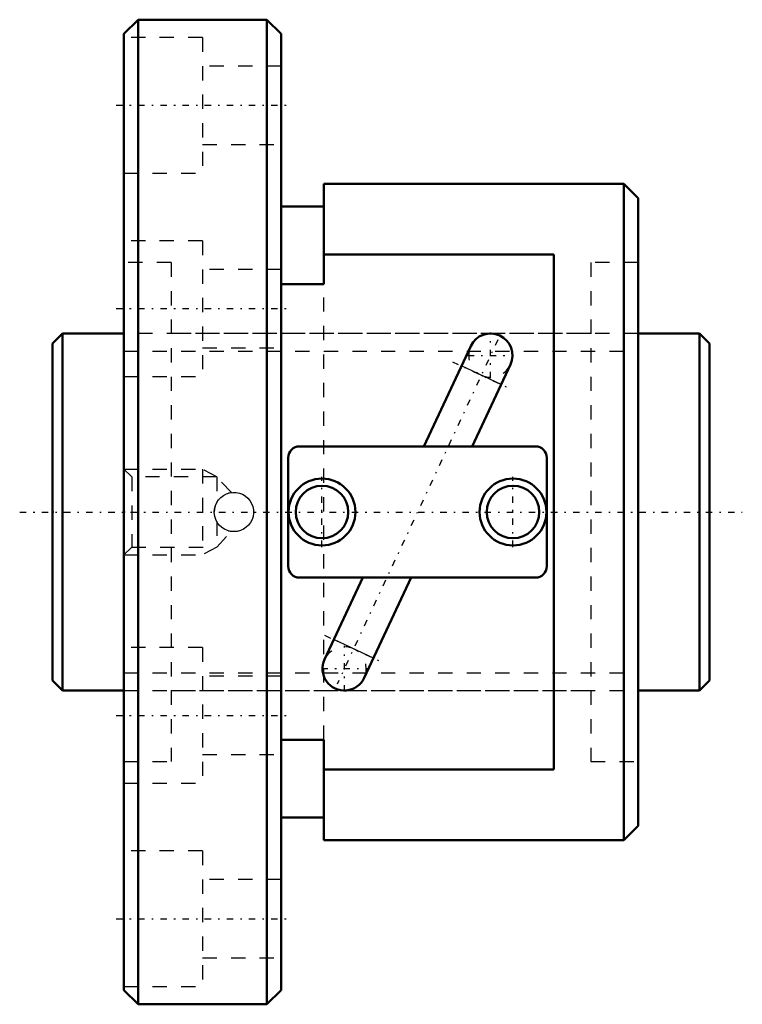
# Model space of a CAD drawing. Header units: millimetres. Extents: x -2.3 to 48.3, y -34.5 to 34.5.
import ezdxf

# ---------------------------------------------------------------- set-up
doc = ezdxf.new("R2010")
doc.units = ezdxf.units.MM
doc.linetypes.add('Center', pattern=[1.5, 0.45, -0.5, 0.05, -0.5])
doc.linetypes.add('Dashed', pattern=[2, 1, -1])
for name, color, linetype, lineweight in [('2d ConnectionPoints', 7, 'Continuous', 50), ('AM_0', 7, 'Continuous', 50), ('AM_4', 3, 'Continuous', 25), ('AM_5', 3, 'Continuous', 25), ('AM_7', 7, 'Center', 25), ('AM_9', 6, 'Dashed', 25)]:
    doc.layers.add(name, color=color, linetype=linetype, lineweight=lineweight)

# ---------------------------------------------------------------- blocks, each defined once
blk = doc.blocks.new('1_BNF_2504_2_5RR_Nut_0_in_BNF2504V_2_5RRG1_46LC0_000_rev_0')
at = {"layer": 'AM_0'}
for p, q in [((6, 34.5), (5, 33.5)), ((15, 34.5), (6, 34.5)), ((6, 34.5), (6, -34.5)), ((16, 33.5), (15, 34.5)), ((15, 34.5), (15, -34.5)), ((5, 33.5), (5, -33.5)), ((16, 33.5), (16, -33.5)), ((19, 23), (19, 15.957)), ((40, 23), (19, 23)), ((41, 22), (40, 23)), ((40, 23), (40, -23)), ((19, 21.4), (16, 21.4)), ((41, 22), (41, -22)), ((35.11, 18.046), (19, 18.046)), ((35.11, -18.046), (35.11, 18.046)), ((19, 15.957), (16, 15.957)), ((29.286, 11.626), (26.009, 4.6)), ((29.391, 4.6), (32.063, 10.331)), ((33.81, 4.6), (17.3, 4.6)), ((16.5, 3.8), (16.5, -3.8)), ((34.61, -3.8), (34.61, 3.8)), ((17.3, -4.6), (33.81, -4.6)), ((21.719, -4.6), (19.047, -10.331)), ((21.824, -11.626), (25.101, -4.6)), ((16, -15.957), (19, -15.957)), ((19, -15.957), (19, -23)), ((19, -18.046), (35.11, -18.046)), ((16, -21.4), (19, -21.4)), ((40, -23), (41, -22)), ((19, -23), (40, -23)), ((5, -33.5), (6, -34.5)), ((15, -34.5), (16, -33.5)), ((6, -34.5), (15, -34.5))]:
    blk.add_line(p, q, dxfattribs=at)
for centre, radius in [((18.866, 0), 2.34), ((32.243, 0), 2.34), ((18.866, 0), 1.84), ((32.243, 0), 1.84)]:
    blk.add_circle(centre, radius, dxfattribs=at)
for centre, radius, start, end in [((30.674, 10.978), 1.532, 335, 155), ((17.3, 3.8), 0.8, 90, 180), ((33.81, 3.8), 0.8, 360, 90), ((17.3, -3.8), 0.8, 180, 270), ((33.81, -3.8), 0.8, 270, 0), ((20.436, -10.978), 1.532, 155, 335)]:
    blk.add_arc(centre, radius, start, end, dxfattribs=at)
at = {"layer": 'AM_4'}
for p, q in [((31.415, 8.941), (28.638, 10.236)), ((22.472, -10.236), (19.695, -8.941))]:
    blk.add_line(p, q, dxfattribs=at)
at = {"layer": 'AM_5', "linetype": 'Dashed'}
for p, q in [((5, 3), (10.5, 3)), ((11.5, 2.458), (10.5, 3)), ((10.5, 3), (10.5, -3)), ((11.5, -2.459), (10.5, -3)), ((5, -3), (10.5, -3))]:
    blk.add_line(p, q, dxfattribs=at)
at = {"layer": 'AM_7'}
for p, q in [((4.45, 28.5), (16.55, 28.5)), ((4.45, 14.25), (16.55, 14.25)), ((30.674, 9.369), (30.674, 12.587)), ((31.186, 12.075), (19.924, -12.075)), ((27.996, 10.535), (32.056, 8.642)), ((29.065, 10.978), (32.283, 10.978)), ((18.866, -2.457), (18.866, 2.457)), ((32.243, -2.457), (32.243, 2.457)), ((19.054, -8.642), (23.114, -10.535)), ((20.436, -12.587), (20.436, -9.369)), ((18.827, -10.978), (22.045, -10.978)), ((4.45, -14.25), (16.55, -14.25)), ((4.45, -28.5), (16.55, -28.5))]:
    blk.add_line(p, q, dxfattribs=at)
at = {"layer": 'AM_9'}
for p, q in [((10.5, 33.25), (5, 33.25)), ((10.5, 33.25), (10.5, 23.75)), ((16, 31.25), (10.5, 31.25)), ((10.5, 25.75), (16, 25.75)), ((5, 23.75), (10.5, 23.75)), ((10.5, 19), (5, 19)), ((10.5, 19), (10.5, 9.5)), ((8.3, 17.48), (5, 17.48)), ((8.3, 17.48), (8.3, -17.48)), ((41, 17.48), (37.7, 17.48)), ((37.7, 17.48), (37.7, -17.48)), ((16, 17), (10.5, 17)), ((19, -15.957), (19, 15.957)), ((37.7, 12.5), (8.3, 12.5)), ((10.5, 11.5), (16, 11.5)), ((5, 9.5), (10.5, 9.5)), ((5.542, 2.458), (5, 3)), ((11.5, 2.458), (5.542, 2.458)), ((5.542, 2.458), (5.542, -2.459)), ((12.52, 1.368), (11.5, 2.458)), ((11.5, 2.458), (11.5, 0.671)), ((11.5, -0.671), (11.5, -2.459)), ((11.5, -2.459), (12.522, -1.366)), ((5, -3), (5.542, -2.459)), ((5.542, -2.459), (11.5, -2.459)), ((10.5, -9.5), (5, -9.5)), ((10.5, -9.5), (10.5, -19)), ((16, -11.5), (10.5, -11.5)), ((8.3, -12.5), (37.7, -12.5)), ((10.5, -17), (16, -17)), ((5, -17.48), (8.3, -17.48)), ((37.7, -17.48), (41, -17.48)), ((5, -19), (10.5, -19)), ((10.5, -23.75), (5, -23.75)), ((10.5, -23.75), (10.5, -33.25)), ((16, -25.75), (10.5, -25.75)), ((10.5, -31.25), (16, -31.25)), ((5, -33.25), (10.5, -33.25))]:
    blk.add_line(p, q, dxfattribs=at)
blk.add_lwpolyline([(11.325, 0), (11.345, 0.23), (11.402, 0.454), (11.496, 0.664), (11.624, 0.856), (11.783, 1.024), (11.967, 1.164), (12.174, 1.27), (12.395, 1.341), (12.624, 1.373), (12.855, 1.366), (13.081, 1.321), (13.296, 1.239), (13.495, 1.122), (13.671, 0.973), (13.821, 0.796), (13.939, 0.597), (14.021, 0.38), (14.067, 0.153), (14.073, -0.078), (14.04, -0.307), (13.97, -0.526), (13.865, -0.731), (13.726, -0.915), (13.558, -1.074), (13.365, -1.203), (13.154, -1.298), (12.929, -1.356), (12.698, -1.375), (12.469, -1.355), (12.245, -1.298), (12.035, -1.203), (11.844, -1.076), (11.676, -0.917), (11.536, -0.732), (11.43, -0.526), (11.359, -0.305), (11.325, 0)], dxfattribs=at)
for centre, radius, start, end in [((30.674, 10.978), 1.532, 155, 335), ((12.7, 0), 1.375, 104.80954, 106.30172), ((12.7, 0), 1.375, 161.89575, 180.07052), ((12.7, 0), 1.375, 253.98135, 255.19046), ((20.436, -10.978), 1.532, 335, 155)]:
    blk.add_arc(centre, radius, start, end, dxfattribs=at)
blk = doc.blocks.new('2_BNF_2504_2_5RR000_Shaft_0_in_BNF2504V_2_5RRG1_46LC0_000_rev_0')
at = {"layer": 'AM_0'}
for p, q in [((0.7, 12.5), (0, 11.8)), ((5, 12.5), (0.7, 12.5)), ((0.7, 12.5), (0.7, -12.5)), ((45.3, 12.5), (41, 12.5)), ((46, 11.8), (45.3, 12.5)), ((45.3, 12.5), (45.3, -12.5)), ((0, 11.8), (0, -11.8)), ((46, 11.8), (46, -11.8)), ((0, -11.8), (0.7, -12.5)), ((45.3, -12.5), (46, -11.8)), ((0.7, -12.5), (5, -12.5)), ((41, -12.5), (45.3, -12.5))]:
    blk.add_line(p, q, dxfattribs=at)
at = {"layer": 'AM_5', "linetype": 'Dashed'}
for p, q in [((5, 11.273), (41, 11.273)), ((5, -11.273), (41, -11.273))]:
    blk.add_line(p, q, dxfattribs=at)
at = {"layer": 'AM_7'}
blk.add_line((-2.3, 0), (48.3, 0), dxfattribs=at)
at = {"layer": 'AM_9'}
for p, q in [((41, 12.5), (5, 12.5)), ((5, -12.5), (41, -12.5))]:
    blk.add_line(p, q, dxfattribs=at)

msp = doc.modelspace()

# ---------------------------------------------------------------- linework, layer by layer
at = {"layer": '2d ConnectionPoints'}
for p in [(0, 0), (5, 0)]:
    msp.add_point(p, dxfattribs=at)

# ---------------------------------------------------------------- block references
for name in ['1_BNF_2504_2_5RR_Nut_0_in_BNF2504V_2_5RRG1_46LC0_000_rev_0', '2_BNF_2504_2_5RR000_Shaft_0_in_BNF2504V_2_5RRG1_46LC0_000_rev_0']:
    msp.add_blockref(name, (0, 0))

doc.saveas('drawing.dxf')
